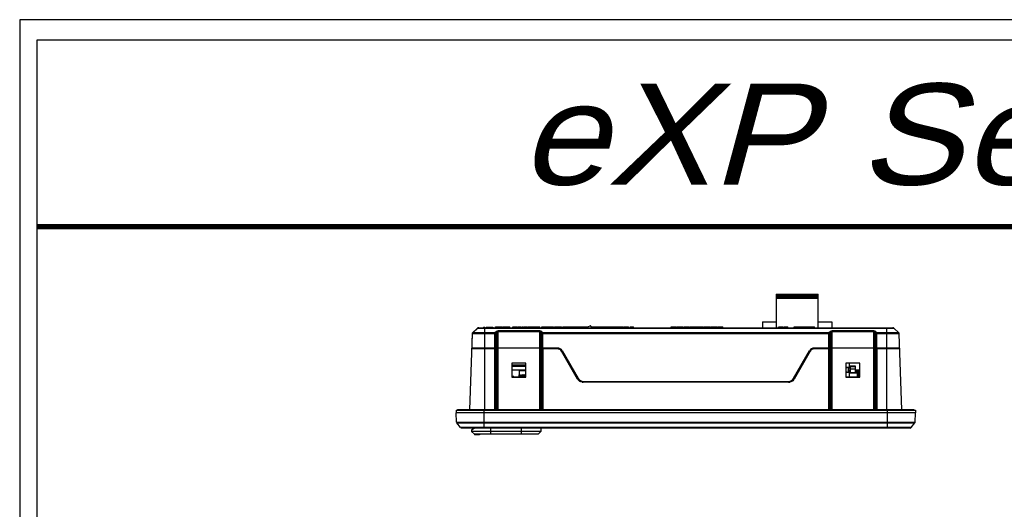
# Model space of a CAD drawing. Header units: millimetres. Extents: x 6573 to 7229, y 179 to 884.
# Tile 3 of 17: x 6573 to 6927, y 708 to 884. Entities that reach past the tile are written whole.
import ezdxf
from ezdxf.enums import TextEntityAlignment as Align

# ---------------------------------------------------------------- set-up
doc = ezdxf.new("R2010")
doc.units = ezdxf.units.MM
doc.header["$LTSCALE"] = 32.67
doc.layers.get('0').update_dxf_attribs({"linetype": 'CONTINUOUS'})
for name, color, linetype in [('02___PRT_ALL_AXES', 7, 'CONTINUOUS'), ('07_AXIS', 7, 'CONTINUOUS'), ('7_ALL_FEATURES', 7, 'CONTINUOUS')]:
    doc.layers.add(name, color=color, linetype=linetype)
doc.layers.add('AM_0', color=7, linetype='CONTINUOUS', lineweight=50)
doc.styles.add('DD', font='ARIALN.TTF', dxfattribs={"oblique": 15})

msp = doc.modelspace()

# ---------------------------------------------------------------- linework, layer by layer
at = {"linetype": 'Continuous'}
for p, q in [((7228.65, 883.914), (6572.761, 883.914)), ((7221.313, 876.577), (6578.875, 876.577)), ((6578.875, 876.577), (6578.875, 185.88))]:
    msp.add_line(p, q, dxfattribs=at)
msp.add_line((6572.761, 883.914), (6572.761, 178.543))
at = {"color": 7, "linetype": 'Continuous'}
for p, q in [((6844.618, 785.266), (6859.618, 785.266)), ((6844.618, 785.266), (6844.618, 773.216)), ((6859.618, 785.166), (6844.618, 785.166)), ((6844.618, 785.066), (6859.618, 785.066)), ((6844.618, 784.966), (6859.618, 784.966)), ((6859.618, 784.466), (6844.618, 784.466)), ((6844.618, 784.266), (6859.618, 784.266)), ((6859.618, 783.766), (6844.618, 783.766)), ((6859.618, 773.216), (6859.618, 785.266)), ((6839.618, 775.366), (6844.618, 775.366)), ((6839.618, 775.366), (6839.618, 773.216)), ((6859.618, 775.366), (6864.618, 775.366)), ((6864.618, 775.366), (6864.618, 773.216)), ((6737.252, 773.075), (6735.473, 771.357)), ((6737.361, 773.075), (6735.581, 771.357)), ((6743.51, 771.357), (6735.581, 771.357)), ((6737.361, 773.075), (6886.874, 773.075)), ((6737.6, 773.216), (6886.527, 773.216)), ((6739.368, 773.416), (6739.368, 773.216)), ((6739.368, 773.416), (6739.868, 773.416)), ((6739.468, 773.416), (6739.468, 773.216)), ((6739.768, 773.416), (6739.768, 773.216)), ((6739.868, 743.713), (6739.868, 773.416)), ((6740.368, 773.416), (6740.368, 773.216)), ((6740.368, 773.416), (6742.807, 773.416)), ((6740.53, 773.416), (6740.53, 773.216)), ((6742.77, 773.416), (6742.77, 773.216)), ((6742.807, 773.416), (6742.807, 773.216)), ((6743.918, 771.764), (6743.51, 771.357)), ((6743.51, 765.916), (6743.51, 771.357)), ((6743.7, 773.216), (6743.7, 773.516)), ((6743.7, 773.516), (6746.219, 773.516)), ((6744.271, 771.417), (6743.864, 771.01)), ((6744.227, 773.216), (6744.227, 773.516)), ((6744.271, 743.713), (6744.271, 771.417)), ((6744.418, 773.216), (6744.418, 773.516)), ((6759.61, 772.057), (6744.625, 772.057)), ((6744.625, 743.713), (6744.625, 772.057)), ((6759.61, 771.715), (6744.625, 771.715)), ((6744.696, 773.216), (6744.696, 773.516)), ((6745.223, 773.216), (6745.223, 773.516)), ((6745.5, 773.216), (6745.5, 773.516)), ((6745.691, 773.216), (6745.691, 773.516)), ((6746.219, 773.216), (6746.219, 773.516)), ((6746.427, 773.216), (6746.427, 773.516)), ((6746.427, 773.516), (6747.132, 773.516)), ((6746.683, 773.216), (6746.683, 773.516)), ((6747.132, 773.216), (6747.132, 773.516)), ((6747.229, 773.516), (6748.862, 773.516)), ((6747.229, 773.216), (6747.229, 773.516)), ((6747.288, 773.216), (6747.288, 773.516)), ((6747.504, 773.216), (6747.504, 773.516)), ((6748.03, 773.216), (6748.03, 773.516)), ((6748.473, 773.216), (6748.473, 773.516)), ((6748.715, 773.216), (6748.715, 773.516)), ((6748.795, 773.216), (6748.795, 773.516)), ((6748.862, 773.216), (6748.862, 773.516)), ((6749.939, 773.516), (6751.375, 773.516)), ((6749.939, 773.216), (6749.939, 773.516)), ((6750.407, 773.216), (6750.407, 773.516)), ((6750.592, 773.216), (6750.592, 773.516)), ((6750.843, 773.216), (6750.843, 773.516)), ((6751.228, 773.216), (6751.228, 773.516)), ((6751.375, 773.216), (6751.375, 773.516)), ((6751.612, 773.516), (6752.991, 773.516)), ((6751.612, 773.216), (6751.612, 773.516)), ((6751.73, 773.216), (6751.73, 773.516)), ((6752.054, 773.216), (6752.054, 773.516)), ((6752.315, 773.216), (6752.315, 773.516)), ((6752.526, 773.216), (6752.526, 773.516)), ((6752.991, 773.216), (6752.991, 773.516)), ((6753.31, 773.516), (6753.81, 773.516)), ((6753.31, 773.216), (6753.31, 773.516)), ((6753.81, 773.216), (6753.81, 773.516)), ((6754.048, 773.516), (6755.027, 773.516)), ((6754.048, 773.216), (6754.048, 773.516)), ((6754.067, 773.216), (6754.067, 773.516)), ((6754.342, 773.216), (6754.342, 773.516)), ((6754.843, 773.216), (6754.843, 773.516)), ((6755.027, 773.216), (6755.027, 773.516)), ((6755.164, 773.516), (6756.143, 773.516)), ((6755.164, 773.216), (6755.164, 773.516)), ((6755.183, 773.216), (6755.183, 773.516)), ((6755.458, 773.216), (6755.458, 773.516)), ((6755.959, 773.216), (6755.959, 773.516)), ((6756.143, 773.216), (6756.143, 773.516)), ((6756.29, 773.516), (6757.801, 773.516)), ((6756.29, 773.216), (6756.29, 773.516)), ((6756.375, 773.216), (6756.375, 773.516)), ((6756.622, 773.216), (6756.622, 773.516)), ((6757.064, 773.216), (6757.064, 773.516)), ((6757.605, 773.216), (6757.605, 773.516)), ((6757.801, 773.216), (6757.801, 773.516)), ((6757.985, 773.516), (6759.618, 773.516)), ((6757.985, 773.216), (6757.985, 773.516)), ((6758.044, 773.216), (6758.044, 773.516)), ((6758.26, 773.216), (6758.26, 773.516)), ((6758.785, 773.216), (6758.785, 773.516)), ((6759.229, 773.216), (6759.229, 773.516)), ((6759.47, 773.216), (6759.47, 773.516)), ((6759.55, 773.216), (6759.55, 773.516)), ((6759.61, 743.713), (6759.61, 772.057)), ((6759.618, 773.216), (6759.618, 773.516)), ((6760.371, 771.01), (6759.964, 771.417)), ((6759.964, 771.417), (6759.964, 743.713)), ((6760.725, 771.357), (6760.318, 771.764)), ((6760.368, 773.516), (6764.519, 773.516)), ((6760.368, 773.216), (6760.368, 773.516)), ((6863.51, 771.357), (6760.725, 771.357)), ((6760.725, 765.916), (6760.725, 771.357)), ((6762.533, 773.216), (6762.533, 773.516)), ((6762.718, 773.216), (6762.718, 773.516)), ((6762.996, 773.216), (6762.996, 773.516)), ((6763.523, 773.216), (6763.523, 773.516)), ((6763.8, 773.216), (6763.8, 773.516)), ((6763.991, 773.216), (6763.991, 773.516)), ((6764.519, 773.216), (6764.519, 773.516)), ((6764.938, 773.516), (6765.643, 773.516)), ((6764.938, 773.216), (6764.938, 773.516)), ((6765.194, 773.216), (6765.194, 773.516)), ((6765.643, 773.216), (6765.643, 773.516)), ((6765.74, 773.516), (6767.373, 773.516)), ((6765.74, 773.216), (6765.74, 773.516)), ((6765.799, 773.216), (6765.799, 773.516)), ((6766.015, 773.216), (6766.015, 773.516)), ((6766.541, 773.216), (6766.541, 773.516)), ((6766.984, 773.216), (6766.984, 773.516)), ((6767.226, 773.216), (6767.226, 773.516)), ((6767.305, 773.216), (6767.305, 773.516)), ((6767.373, 773.216), (6767.373, 773.516)), ((6767.868, 773.516), (6771.004, 773.516)), ((6767.868, 773.216), (6767.868, 773.516)), ((6769.118, 773.216), (6769.118, 773.516)), ((6770.368, 773.216), (6770.368, 773.516)), ((6770.808, 773.216), (6770.808, 773.516)), ((6771.004, 773.216), (6771.004, 773.516)), ((6771.179, 773.516), (6772.565, 773.516)), ((6771.179, 773.216), (6771.179, 773.516)), ((6771.223, 773.216), (6771.223, 773.516)), ((6771.348, 773.216), (6771.348, 773.516)), ((6771.533, 773.216), (6771.533, 773.516)), ((6771.877, 773.216), (6771.877, 773.516)), ((6772.229, 773.216), (6772.229, 773.516)), ((6772.435, 773.216), (6772.435, 773.516)), ((6772.51, 773.216), (6772.51, 773.516)), ((6772.565, 773.216), (6772.565, 773.516)), ((6772.707, 773.516), (6774.217, 773.516)), ((6772.707, 773.216), (6772.707, 773.516)), ((6772.792, 773.216), (6772.792, 773.516)), ((6773.038, 773.216), (6773.038, 773.516)), ((6773.48, 773.216), (6773.48, 773.516)), ((6774.021, 773.216), (6774.021, 773.516)), ((6774.217, 773.216), (6774.217, 773.516)), ((6774.299, 773.516), (6776.818, 773.516)), ((6774.299, 773.216), (6774.299, 773.516)), ((6774.445, 773.216), (6774.445, 773.516)), ((6774.529, 773.216), (6774.529, 773.516)), ((6774.749, 773.216), (6774.749, 773.516)), ((6775.143, 773.216), (6775.143, 773.516)), ((6775.993, 773.216), (6777.728, 773.847)), ((6776.07, 773.244), (6776.07, 773.516)), ((6776.431, 773.375), (6776.431, 773.516)), ((6778.023, 773.795), (6778.714, 773.216)), ((6778.356, 773.516), (6779.433, 773.516)), ((6778.435, 773.449), (6778.435, 773.516)), ((6779.243, 773.216), (6779.243, 773.516)), ((6779.433, 773.216), (6779.433, 773.516)), ((6779.463, 773.516), (6781.354, 773.516)), ((6779.463, 773.216), (6779.463, 773.516)), ((6781.119, 773.216), (6781.119, 773.516)), ((6781.354, 773.216), (6781.354, 773.516)), ((6781.429, 773.516), (6783.243, 773.516)), ((6781.429, 773.216), (6781.429, 773.516)), ((6781.494, 773.216), (6781.494, 773.516)), ((6781.734, 773.216), (6781.734, 773.516)), ((6782.318, 773.216), (6782.318, 773.516)), ((6782.81, 773.216), (6782.81, 773.516)), ((6783.079, 773.216), (6783.079, 773.516)), ((6783.168, 773.216), (6783.168, 773.516)), ((6783.243, 773.216), (6783.243, 773.516)), ((6783.248, 773.516), (6787.715, 773.516)), ((6783.314, 773.216), (6783.314, 773.516)), ((6783.332, 773.216), (6783.332, 773.516)), ((6784.083, 773.216), (6784.083, 773.516)), ((6784.757, 773.216), (6784.757, 773.516)), ((6785.509, 773.216), (6785.509, 773.516)), ((6785.632, 773.216), (6785.632, 773.516)), ((6785.725, 773.216), (6785.725, 773.516)), ((6785.88, 773.216), (6785.88, 773.516)), ((6786.323, 773.216), (6786.323, 773.516)), ((6787.48, 773.216), (6787.48, 773.516)), ((6787.715, 773.216), (6787.715, 773.516)), ((6787.801, 773.516), (6789.67, 773.516)), ((6787.801, 773.216), (6787.801, 773.516)), ((6787.857, 773.216), (6787.857, 773.516)), ((6787.933, 773.216), (6787.933, 773.516)), ((6788.062, 773.216), (6788.062, 773.516)), ((6788.273, 773.216), (6788.273, 773.516)), ((6788.604, 773.216), (6788.604, 773.516)), ((6789.23, 773.216), (6789.23, 773.516)), ((6789.435, 773.216), (6789.435, 773.516)), ((6789.465, 773.216), (6789.465, 773.516)), ((6789.67, 773.216), (6789.67, 773.516)), ((6789.899, 773.516), (6790.032, 773.516)), ((6789.899, 773.216), (6789.899, 773.516)), ((6789.955, 773.216), (6789.955, 773.516)), ((6790.04, 773.516), (6791.534, 773.516)), ((6790.04, 773.216), (6790.04, 773.516)), ((6790.499, 773.216), (6790.499, 773.516)), ((6790.745, 773.216), (6790.745, 773.516)), ((6791.186, 773.216), (6791.186, 773.516)), ((6791.329, 773.216), (6791.329, 773.516)), ((6791.534, 773.216), (6791.534, 773.516)), ((6792.138, 773.516), (6793.284, 773.516)), ((6792.138, 773.216), (6792.138, 773.516)), ((6792.598, 773.216), (6792.598, 773.516)), ((6792.843, 773.216), (6792.843, 773.516)), ((6793.284, 773.216), (6793.284, 773.516)), ((6806.851, 773.516), (6808.503, 773.516)), ((6806.851, 773.216), (6806.851, 773.516)), ((6806.907, 773.216), (6806.907, 773.516)), ((6806.953, 773.216), (6806.953, 773.516)), ((6807.128, 773.216), (6807.128, 773.516)), ((6807.694, 773.216), (6807.694, 773.516)), ((6808.222, 773.216), (6808.222, 773.516)), ((6808.473, 773.216), (6808.473, 773.516)), ((6808.503, 773.216), (6808.503, 773.516)), ((6808.791, 773.516), (6811.04, 773.516)), ((6808.791, 773.216), (6808.791, 773.516)), ((6809.604, 773.216), (6809.604, 773.516)), ((6809.915, 773.216), (6809.915, 773.516)), ((6810.229, 773.216), (6810.229, 773.516)), ((6811.04, 773.216), (6811.04, 773.516)), ((6811.366, 773.516), (6813.439, 773.516)), ((6811.366, 773.216), (6811.366, 773.516)), ((6811.637, 773.216), (6811.637, 773.516)), ((6812.406, 773.216), (6812.406, 773.516)), ((6813.166, 773.216), (6813.166, 773.516)), ((6813.439, 773.216), (6813.439, 773.516)), ((6813.661, 773.216), (6813.661, 773.516)), ((6813.68, 773.516), (6815.607, 773.516)), ((6813.68, 773.216), (6813.68, 773.516)), ((6814.003, 773.216), (6814.003, 773.516)), ((6814.596, 773.216), (6814.596, 773.516)), ((6815.343, 773.216), (6815.343, 773.516)), ((6815.607, 773.216), (6815.607, 773.516)), ((6815.731, 773.516), (6816.514, 773.516)), ((6815.731, 773.216), (6815.731, 773.516)), ((6816.015, 773.216), (6816.015, 773.516)), ((6816.514, 773.216), (6816.514, 773.516)), ((6816.638, 773.216), (6816.638, 773.516)), ((6816.652, 773.516), (6818.305, 773.516)), ((6816.652, 773.216), (6816.652, 773.516)), ((6816.746, 773.216), (6816.746, 773.516)), ((6817.002, 773.216), (6817.002, 773.516)), ((6817.458, 773.216), (6817.458, 773.516)), ((6817.899, 773.216), (6817.899, 773.516)), ((6818.145, 773.216), (6818.145, 773.516)), ((6818.264, 773.216), (6818.264, 773.516)), ((6818.305, 773.216), (6818.305, 773.516)), ((6818.568, 773.516), (6820.818, 773.516)), ((6818.568, 773.216), (6818.568, 773.516)), ((6819.381, 773.216), (6819.381, 773.516)), ((6819.693, 773.216), (6819.693, 773.516)), ((6820.006, 773.216), (6820.006, 773.516)), ((6820.818, 773.216), (6820.818, 773.516)), ((6821.144, 773.516), (6823.216, 773.516)), ((6821.144, 773.216), (6821.144, 773.516)), ((6821.414, 773.216), (6821.414, 773.516)), ((6822.184, 773.216), (6822.184, 773.516)), ((6822.944, 773.216), (6822.944, 773.516)), ((6823.216, 773.216), (6823.216, 773.516)), ((6823.439, 773.216), (6823.439, 773.516)), ((6823.458, 773.516), (6825.384, 773.516)), ((6823.458, 773.216), (6823.458, 773.516)), ((6823.78, 773.216), (6823.78, 773.516)), ((6824.373, 773.216), (6824.373, 773.516)), ((6825.121, 773.216), (6825.121, 773.516)), ((6825.384, 773.216), (6825.384, 773.516)), ((6863.918, 771.764), (6863.51, 771.357)), ((6863.51, 765.916), (6863.51, 771.357)), ((6864.271, 771.417), (6863.864, 771.01)), ((6864.271, 743.713), (6864.271, 771.417)), ((6879.61, 772.057), (6864.625, 772.057)), ((6864.625, 743.713), (6864.625, 772.057)), ((6879.61, 771.715), (6864.625, 771.715)), ((6879.61, 743.713), (6879.61, 772.057)), ((6880.371, 771.01), (6879.964, 771.417)), ((6879.964, 771.417), (6879.964, 743.713)), ((6880.725, 771.357), (6880.318, 771.764)), ((6888.654, 771.357), (6880.725, 771.357)), ((6880.725, 765.916), (6880.725, 771.357)), ((6884.368, 743.713), (6884.368, 773.216)), ((6886.874, 773.075), (6888.654, 771.357)), ((6734.476, 743.713), (6735.429, 771.015)), ((6735.321, 771.015), (6735.22, 768.126)), ((6743.51, 771.015), (6735.429, 771.015)), ((6743.864, 765.916), (6743.864, 771.01)), ((6760.371, 771.01), (6760.371, 765.916)), ((6863.51, 771.015), (6760.725, 771.015)), ((6863.864, 765.916), (6863.864, 771.01)), ((6880.371, 771.01), (6880.371, 765.916)), ((6888.806, 771.015), (6880.725, 771.015)), ((6889.759, 743.713), (6888.806, 771.015)), ((6743.51, 765.616), (6735.241, 765.616)), ((6765.963, 765.916), (6735.251, 765.916)), ((6735.54, 765.605), (6735.551, 765.916)), ((6743.51, 743.713), (6743.51, 765.616)), ((6743.864, 765.611), (6744.018, 765.605)), ((6743.864, 743.713), (6743.864, 765.611)), ((6744.018, 765.605), (6744.018, 765.916)), ((6760.218, 765.916), (6760.218, 765.605)), ((6760.218, 765.605), (6760.371, 765.611)), ((6760.371, 765.611), (6760.371, 743.713)), ((6765.963, 765.616), (6760.725, 765.616)), ((6760.725, 765.616), (6760.725, 743.713)), ((6773.209, 754.766), (6767.435, 764.766)), ((6767.695, 764.916), (6773.468, 754.916)), ((6850.767, 754.916), (6856.54, 764.916)), ((6856.8, 764.766), (6851.027, 754.766)), ((6888.984, 765.916), (6858.272, 765.916)), ((6863.51, 765.616), (6858.272, 765.616)), ((6863.51, 743.713), (6863.51, 765.616)), ((6863.864, 765.611), (6864.018, 765.605)), ((6863.864, 743.713), (6863.864, 765.611)), ((6864.018, 765.605), (6864.018, 765.916)), ((6880.218, 765.916), (6880.218, 765.605)), ((6880.218, 765.605), (6880.371, 765.611)), ((6880.371, 765.611), (6880.371, 743.713)), ((6888.994, 765.616), (6880.725, 765.616)), ((6880.725, 765.616), (6880.725, 743.713)), ((6888.695, 765.605), (6888.684, 765.916)), ((6754.618, 760.416), (6749.618, 760.416)), ((6749.618, 760.416), (6749.618, 755.416)), ((6754.618, 759.716), (6749.618, 759.716)), ((6754.618, 759.216), (6749.618, 759.216)), ((6749.668, 758.066), (6754.618, 758.066)), ((6749.668, 755.666), (6749.668, 758.066)), ((6754.618, 757.766), (6752.263, 757.766)), ((6752.263, 757.766), (6752.263, 755.566)), ((6754.618, 755.416), (6754.618, 760.416)), ((6874.618, 760.416), (6869.618, 760.416)), ((6869.618, 760.416), (6869.618, 755.416)), ((6871.178, 757.946), (6870.379, 757.946)), ((6870.386, 757.876), (6871.248, 757.876)), ((6870.406, 757.806), (6871.183, 757.806)), ((6871.248, 757.246), (6870.799, 757.246)), ((6871.178, 757.176), (6870.862, 757.176)), ((6873.068, 759.346), (6871.178, 759.346)), ((6871.178, 759.346), (6871.178, 757.946)), ((6871.248, 759.276), (6871.178, 759.346)), ((6871.248, 757.876), (6871.178, 757.946)), ((6871.248, 759.276), (6872.998, 759.276)), ((6871.248, 757.246), (6871.248, 759.276)), ((6872.998, 758.366), (6871.248, 758.366)), ((6872.998, 759.276), (6873.068, 759.346)), ((6872.998, 759.276), (6872.998, 757.246)), ((6872.998, 757.876), (6873.068, 757.946)), ((6872.998, 757.876), (6874.618, 757.876)), ((6874.618, 757.246), (6872.998, 757.246)), ((6873.062, 757.806), (6874.618, 757.806)), ((6873.068, 757.946), (6873.068, 759.346)), ((6874.618, 757.946), (6873.068, 757.946)), ((6874.618, 757.176), (6873.068, 757.176)), ((6873.628, 757.106), (6874.118, 757.106)), ((6873.628, 757.106), (6873.628, 755.566)), ((6874.118, 757.106), (6874.118, 755.566)), ((6874.618, 755.416), (6874.618, 760.416)), ((6749.618, 755.566), (6754.618, 755.566)), ((6749.618, 755.416), (6754.618, 755.416)), ((6750.363, 755.666), (6749.668, 755.666)), ((6749.828, 755.666), (6749.828, 755.566)), ((6750.363, 755.666), (6750.363, 755.566)), ((6752.468, 756.316), (6752.268, 756.316)), ((6752.268, 755.619), (6752.268, 756.316)), ((6752.468, 756.216), (6752.268, 756.216)), ((6752.268, 756.116), (6752.468, 756.116)), ((6752.468, 755.916), (6752.268, 755.916)), ((6752.468, 755.816), (6752.268, 755.816)), ((6752.268, 755.716), (6752.468, 755.716)), ((6752.468, 755.619), (6752.268, 755.619)), ((6752.468, 755.619), (6752.468, 756.316)), ((6752.968, 756.316), (6752.768, 756.316)), ((6752.768, 755.619), (6752.768, 756.316)), ((6752.968, 756.216), (6752.768, 756.216)), ((6752.768, 756.116), (6752.968, 756.116)), ((6752.968, 755.916), (6752.768, 755.916)), ((6752.968, 755.816), (6752.768, 755.816)), ((6752.768, 755.716), (6752.968, 755.716)), ((6752.968, 755.619), (6752.768, 755.619)), ((6752.968, 755.619), (6752.968, 756.316)), ((6753.468, 756.316), (6753.268, 756.316)), ((6753.268, 755.619), (6753.268, 756.316)), ((6753.468, 756.216), (6753.268, 756.216)), ((6753.268, 756.116), (6753.468, 756.116)), ((6753.468, 755.916), (6753.268, 755.916)), ((6753.468, 755.816), (6753.268, 755.816)), ((6753.268, 755.716), (6753.468, 755.716)), ((6753.468, 755.619), (6753.268, 755.619)), ((6753.468, 755.619), (6753.468, 756.316)), ((6753.968, 756.316), (6753.768, 756.316)), ((6753.768, 755.619), (6753.768, 756.316)), ((6753.968, 756.216), (6753.768, 756.216)), ((6753.768, 756.116), (6753.968, 756.116)), ((6753.968, 755.916), (6753.768, 755.916)), ((6753.968, 755.816), (6753.768, 755.816)), ((6753.768, 755.716), (6753.968, 755.716)), ((6753.968, 755.619), (6753.768, 755.619)), ((6753.968, 755.619), (6753.968, 756.316)), ((6754.468, 756.316), (6754.268, 756.316)), ((6754.268, 755.619), (6754.268, 756.316)), ((6754.468, 756.216), (6754.268, 756.216)), ((6754.268, 756.116), (6754.468, 756.116)), ((6754.468, 755.916), (6754.268, 755.916)), ((6754.468, 755.816), (6754.268, 755.816)), ((6754.268, 755.716), (6754.468, 755.716)), ((6754.468, 755.619), (6754.268, 755.619)), ((6754.468, 755.619), (6754.468, 756.316)), ((6775.2, 753.916), (6849.035, 753.916)), ((6849.035, 753.616), (6775.2, 753.616)), ((6869.618, 755.566), (6874.618, 755.566)), ((6869.618, 755.416), (6874.618, 755.416)), ((6729.618, 743.616), (6894.618, 743.616)), ((6729.618, 743.616), (6729.618, 742.616)), ((6893.868, 743.713), (6730.368, 743.713)), ((6739.618, 737.116), (6739.618, 743.616)), ((6740.118, 743.713), (6740.118, 743.616)), ((6884.118, 743.713), (6884.118, 743.616)), ((6884.618, 737.116), (6884.618, 743.616)), ((6894.618, 743.616), (6894.618, 742.616)), ((6894.618, 742.616), (6729.618, 742.616)), ((6729.734, 739.278), (6729.618, 742.616)), ((6894.501, 739.278), (6894.618, 742.616)), ((6729.734, 739.278), (6894.501, 739.278)), ((6729.841, 738.986), (6894.394, 738.986)), ((6731.159, 737.307), (6729.841, 738.986)), ((6893.076, 737.307), (6731.159, 737.307)), ((6892.682, 737.116), (6731.553, 737.116)), ((6735.118, 736.451), (6736.068, 737.116)), ((6760.018, 735.951), (6735.118, 735.951)), ((6736.118, 734.951), (6735.118, 735.951)), ((6742.068, 734.951), (6742.068, 737.116)), ((6753.068, 734.951), (6753.068, 737.116)), ((6759.018, 734.951), (6760.018, 735.951)), ((6893.076, 737.307), (6894.394, 738.986)), ((6759.018, 734.951), (6736.118, 734.951)), ((6736.218, 734.951), (6736.218, 734.751)), ((6737.918, 734.751), (6736.218, 734.751)), ((6736.334, 734.951), (6736.334, 734.751)), ((6737.634, 734.951), (6737.634, 734.751)), ((6737.918, 734.951), (6737.918, 734.751))]:
    msp.add_line(p, q, dxfattribs=at)
at = {"linetype": 'Continuous', "const_width": 1.834}
msp.add_lwpolyline([(6578.875, 809.536), (7221.313, 809.536)], dxfattribs=at)
at = {"color": 7, "linetype": 'Continuous'}
for centre, radius, start, end in [((6735.821, 770.998), 0.5, 134, 178), ((6735.929, 770.998), 0.5, 134, 178), ((6737.6, 772.716), 0.5, 90, 134), ((6737.708, 772.716), 0.5, 90, 134), ((6744.625, 771.057), 1, 90.00229, 134.99771), ((6759.61, 771.057), 1, 44.9993, 90.0007), ((6777.83, 773.565), 0.3, 50.01048, 110), ((6864.625, 771.057), 1, 90.00229, 134.99771), ((6879.61, 771.057), 1, 44.9993, 90.0007), ((6886.527, 772.716), 0.5, 46, 90), ((6888.306, 770.998), 0.5, 2, 46), ((6735.52, 768.116), 0.3, 178, 227.73466), ((6765.963, 763.916), 2, 30, 90), ((6765.963, 763.916), 1.7, 29.99847, 89.99886), ((6858.272, 763.916), 2, 90, 150), ((6858.272, 763.916), 1.7, 90.00114, 150.00153), ((6871.178, 757.246), 0.07, 270, 0), ((6873.068, 757.246), 0.07, 180, 270), ((6873.558, 757.106), 0.07, 0, 90), ((6874.188, 757.106), 0.07, 90, 180), ((6775.19, 755.91), 2.288, 210.00008, 210.65661), ((6775.205, 755.92), 2.306, 210.66913, 219.98307), ((6775.2, 755.916), 2, 210, 270), ((6775.201, 755.922), 2.306, 259.99789, 269.98409), ((6849.035, 755.916), 2, 270, 330), ((6849.034, 755.922), 2.306, 270.01585, 279.98119), ((6849.03, 755.92), 2.306, 320.00608, 329.33014), ((6849.045, 755.91), 2.288, 329.34269, 329.99992), ((6730.367, 742.932), 0.781, 89.99468, 99.5466), ((6893.868, 742.932), 0.781, 80.45339, 90.00443), ((6730.234, 739.295), 0.5, 182, 218.14531), ((6731.553, 737.616), 0.5, 218.14531, 270), ((6892.682, 737.616), 0.5, 270, 321.85469), ((6894.001, 739.295), 0.5, 321.85469, 358)]:
    msp.add_arc(centre, radius, start, end, dxfattribs=at)
for points in [[(6743.864, 771.01), (6743.789, 771.157), (6743.659, 771.286), (6743.51, 771.357)], [(6744.271, 771.417), (6744.196, 771.564), (6744.066, 771.693), (6743.918, 771.764)], [(6759.964, 771.417), (6760.039, 771.564), (6760.169, 771.693), (6760.318, 771.764)], [(6760.371, 771.01), (6760.446, 771.157), (6760.576, 771.286), (6760.725, 771.357)], [(6863.864, 771.01), (6863.789, 771.157), (6863.659, 771.286), (6863.51, 771.357)], [(6864.271, 771.417), (6864.196, 771.564), (6864.066, 771.693), (6863.918, 771.764)], [(6879.964, 771.417), (6880.039, 771.564), (6880.169, 771.693), (6880.318, 771.764)], [(6880.371, 771.01), (6880.446, 771.157), (6880.576, 771.286), (6880.725, 771.357)], [(6774.801, 753.651), (6774.284, 753.742), (6773.775, 754.036), (6773.438, 754.438)], [(6850.796, 754.437), (6850.459, 754.036), (6849.95, 753.742), (6849.434, 753.651)], [(6730.368, 743.713), (6730.239, 743.713), (6730.105, 743.68), (6729.993, 743.616)], [(6730.238, 743.703), (6730.153, 743.688), (6730.068, 743.659), (6729.993, 743.616)], [(6893.868, 743.713), (6893.996, 743.713), (6894.13, 743.68), (6894.242, 743.616)], [(6893.997, 743.703), (6894.082, 743.688), (6894.167, 743.659), (6894.242, 743.616)]]:
    msp.add_open_spline(points, degree=3, dxfattribs=at)
for points, knots in [([(6744.625, 771.715), (6744.582, 771.715), (6744.422, 771.67), (6744.323, 771.523), (6744.271, 771.417)], [0, 0, 0, 0, 0.2636208, 1, 1, 1, 1]), ([(6759.964, 771.417), (6759.947, 771.452), (6759.873, 771.587), (6759.729, 771.715), (6759.61, 771.715)], [0, 0, 0, 0, 0.2478938, 1, 1, 1, 1]), ([(6864.625, 771.715), (6864.582, 771.715), (6864.422, 771.67), (6864.323, 771.523), (6864.271, 771.417)], [0, 0, 0, 0, 0.2636208, 1, 1, 1, 1]), ([(6879.964, 771.417), (6879.947, 771.452), (6879.873, 771.587), (6879.729, 771.715), (6879.61, 771.715)], [0, 0, 0, 0, 0.2478938, 1, 1, 1, 1]), ([(6743.864, 771.01), (6743.839, 771.011), (6743.721, 771.014), (6743.603, 771.015), (6743.51, 771.015)], [0, 0, 0, 0, 0.2143192, 1, 1, 1, 1]), ([(6760.725, 771.015), (6760.692, 771.015), (6760.574, 771.015), (6760.456, 771.013), (6760.371, 771.01)], [0, 0, 0, 0, 0.2757836, 1, 1, 1, 1]), ([(6863.864, 771.01), (6863.839, 771.011), (6863.721, 771.014), (6863.603, 771.015), (6863.51, 771.015)], [0, 0, 0, 0, 0.2143192, 1, 1, 1, 1]), ([(6880.725, 771.015), (6880.692, 771.015), (6880.574, 771.015), (6880.456, 771.013), (6880.371, 771.01)], [0, 0, 0, 0, 0.2757836, 1, 1, 1, 1]), ([(6743.51, 765.616), (6743.543, 765.616), (6743.661, 765.616), (6743.779, 765.614), (6743.864, 765.611)], [0, 0, 0, 0, 0.2757839, 1, 1, 1, 1]), ([(6760.371, 765.611), (6760.396, 765.612), (6760.514, 765.615), (6760.632, 765.616), (6760.725, 765.616)], [0, 0, 0, 0, 0.2143187, 1, 1, 1, 1]), ([(6863.51, 765.616), (6863.543, 765.616), (6863.661, 765.616), (6863.779, 765.614), (6863.864, 765.611)], [0, 0, 0, 0, 0.2757839, 1, 1, 1, 1]), ([(6880.371, 765.611), (6880.396, 765.612), (6880.514, 765.615), (6880.632, 765.616), (6880.725, 765.616)], [0, 0, 0, 0, 0.2143187, 1, 1, 1, 1]), ([(6871.248, 757.876), (6871.248, 757.86), (6871.239, 757.834), (6871.211, 757.81), (6871.193, 757.806), (6871.183, 757.806)], [0, 0, 0, 0, 0.4664342, 0.7175803, 1, 1, 1, 1]), ([(6871.248, 757.876), (6871.231, 757.876), (6871.195, 757.86), (6871.183, 757.823), (6871.183, 757.806)], [0, 0, 0, 0, 0.4864119, 1, 1, 1, 1]), ([(6873.062, 757.806), (6873.062, 757.823), (6873.05, 757.86), (6873.014, 757.876), (6872.998, 757.876)], [0, 0, 0, 0, 0.5135881, 1, 1, 1, 1]), ([(6873.062, 757.806), (6873.052, 757.806), (6873.034, 757.81), (6873.006, 757.834), (6872.998, 757.86), (6872.998, 757.876)], [0, 0, 0, 0, 0.2824152, 0.5335674, 1, 1, 1, 1])]:
    msp.add_open_spline(points, degree=3, knots=knots, dxfattribs=at)
at = {"layer": '02___PRT_ALL_AXES', "color": 7, "linetype": 'Continuous'}
for p, q in [((6845.45, 773.216), (6845.45, 773.516)), ((6845.477, 773.516), (6846.968, 773.516)), ((6845.477, 773.216), (6845.477, 773.516)), ((6846.968, 773.216), (6846.968, 773.516)), ((6847.257, 773.516), (6848.785, 773.516)), ((6847.257, 773.216), (6847.257, 773.516)), ((6847.409, 773.216), (6847.409, 773.516)), ((6847.86, 773.216), (6847.86, 773.516)), ((6848.785, 773.216), (6848.785, 773.516)), ((6850.979, 773.216), (6850.979, 773.516)), ((6850.999, 773.516), (6855.693, 773.516)), ((6850.999, 773.216), (6850.999, 773.516)), ((6851.182, 773.216), (6851.182, 773.516)), ((6851.56, 773.216), (6851.56, 773.516)), ((6851.851, 773.216), (6851.851, 773.516)), ((6851.991, 773.216), (6851.991, 773.516)), ((6852.098, 773.216), (6852.098, 773.516)), ((6852.151, 773.216), (6852.151, 773.516)), ((6852.339, 773.216), (6852.339, 773.516)), ((6852.755, 773.216), (6852.755, 773.516)), ((6852.993, 773.216), (6852.993, 773.516)), ((6853.385, 773.216), (6853.385, 773.516)), ((6853.517, 773.216), (6853.517, 773.516)), ((6853.681, 773.216), (6853.681, 773.516)), ((6853.988, 773.216), (6853.988, 773.516)), ((6854.109, 773.216), (6854.109, 773.516)), ((6854.176, 773.216), (6854.176, 773.516)), ((6854.615, 773.216), (6854.615, 773.516)), ((6854.926, 773.216), (6854.926, 773.516)), ((6855.242, 773.216), (6855.242, 773.516)), ((6855.693, 773.216), (6855.693, 773.516)), ((6855.74, 773.516), (6858.228, 773.516)), ((6855.74, 773.216), (6855.74, 773.516)), ((6855.916, 773.216), (6855.916, 773.516)), ((6856.255, 773.216), (6856.255, 773.516)), ((6856.963, 773.216), (6856.963, 773.516)), ((6857.089, 773.216), (6857.089, 773.516)), ((6857.099, 773.216), (6857.099, 773.516)), ((6857.165, 773.216), (6857.165, 773.516)), ((6857.345, 773.216), (6857.345, 773.516)), ((6857.663, 773.216), (6857.663, 773.516)), ((6857.972, 773.216), (6857.972, 773.516)), ((6858.144, 773.216), (6858.144, 773.516)), ((6858.228, 773.216), (6858.228, 773.516)), ((6858.233, 773.516), (6858.368, 773.516)), ((6858.256, 773.216), (6858.256, 773.516)), ((6858.368, 773.216), (6858.368, 773.516))]:
    msp.add_line(p, q, dxfattribs=at)
at = {"layer": '07_AXIS', "color": 7, "linetype": 'Continuous'}
for p, q in [((6735.118, 736.451), (6735.118, 735.951)), ((6760.018, 737.116), (6760.018, 735.951))]:
    msp.add_line(p, q, dxfattribs=at)
at = {"layer": '7_ALL_FEATURES', "color": 7, "linetype": 'Continuous'}
for p, q in [((6869.618, 758.988), (6870.868, 758.988)), ((6869.618, 758.904), (6870.822, 758.904)), ((6870.822, 757.228), (6869.618, 757.228)), ((6870.868, 757.144), (6869.618, 757.144)), ((6870.868, 758.988), (6870.868, 760.416)), ((6870.868, 755.566), (6870.868, 757.144)), ((6873.628, 756.977), (6870.868, 756.977)), ((6873.628, 756.904), (6870.868, 756.904)), ((6874.618, 756.977), (6874.118, 756.977)), ((6874.618, 756.904), (6874.118, 756.904))]:
    msp.add_line(p, q, dxfattribs=at)
for centre, radius, start, end in [((6871.368, 758.066), 1, 123.05573, 236.94427), ((6870.768, 758.988), 0.1, 303.05573, 0), ((6870.768, 757.144), 0.1, 0, 56.94427)]:
    msp.add_arc(centre, radius, start, end, dxfattribs=at)

# ---------------------------------------------------------------- texts
at = {"layer": 'AM_0', "style": 'DD', "oblique": 15, "width": 1.348747}
msp.add_text('eXP Series', height=36.312, dxfattribs=at).set_placement((6752.424, 824.621), (7033.082, 824.621), align=Align.FIT)

doc.saveas('drawing.dxf')
